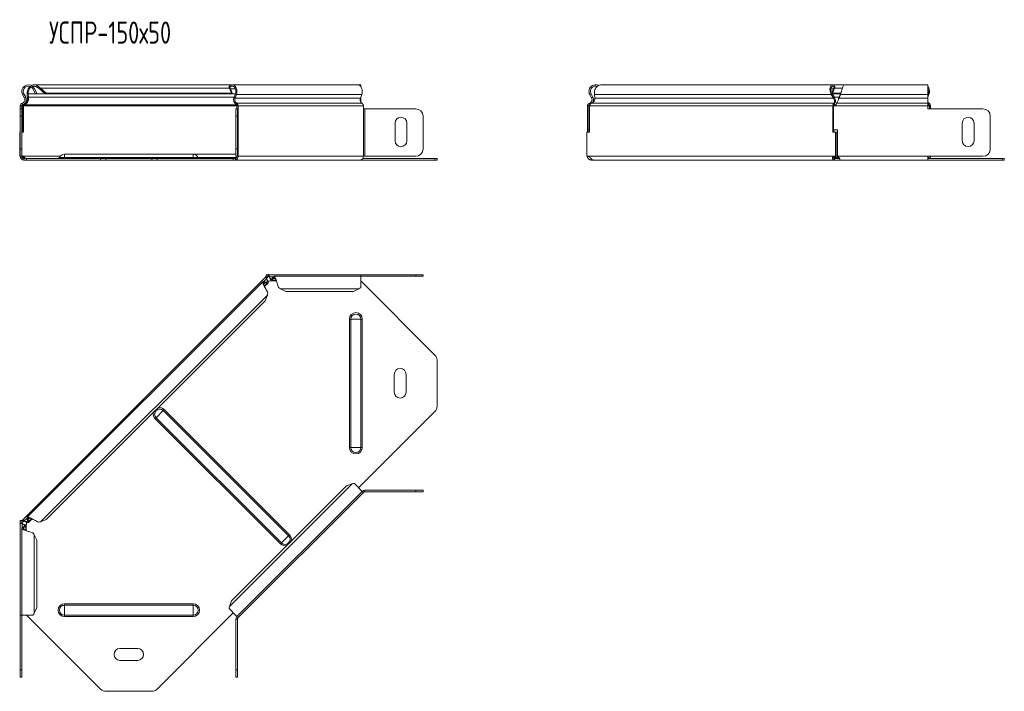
# Model space of a CAD drawing. Header units: millimetres. Extents: x -119 to 1501, y -7903 to 292.
# Tile 6 of 11: x -118 to 549, y -1580 to -1125. Entities that reach past the tile are written whole.
import ezdxf

# ---------------------------------------------------------------- set-up
doc = ezdxf.new("R2010")
doc.units = ezdxf.units.MM
doc.styles.add('SLDTEXTSTYLE0', font='TXT', dxfattribs={"width": 0.7, "bigfont": 'bigfont'})

msp = doc.modelspace()

# ---------------------------------------------------------------- linework, layer by layer
at = {"color": 7, "linetype": 'Continuous', "lineweight": 15}
for p, q in [((-109.67, -1170.56), (-108.98, -1169.84)), ((-108.98, -1171.46), (-108.1, -1170.99)), ((-108.98, -1171.46), (-107.24, -1174.73)), ((25.98, -1168.61), (-108.23, -1168.61)), ((-108.1, -1170.99), (-106.36, -1174.26)), ((-105.86, -1170.56), (-105.37, -1169.84)), ((-104.45, -1171.46), (-103.83, -1170.99)), ((-104.45, -1171.46), (-100.61, -1174.73)), ((-103.83, -1170.99), (-99.98, -1174.26)), ((24.28, -1170.56), (23.8, -1169.84)), ((24.72, -1171.46), (24.09, -1170.99)), ((25.48, -1174.26), (24.09, -1170.99)), ((26.1, -1174.73), (24.72, -1171.46)), ((110.83, -1168.61), (25.98, -1168.61)), ((112.95, -1168.61), (110.83, -1168.61)), ((112.95, -1169.76), (112.95, -1168.61)), ((432.55, -1168.61), (275.82, -1168.61)), ((433.14, -1171.46), (431.96, -1174.26)), ((433.77, -1170.99), (432.38, -1174.26)), ((440.32, -1168.61), (432.55, -1168.61)), ((433.14, -1171.46), (433.77, -1170.99)), ((433.58, -1170.56), (434.06, -1169.84)), ((497, -1168.61), (440.32, -1168.61)), ((497, -1175.23), (497, -1168.61)), ((-116.04, -1175.23), (-114.77, -1177.61)), ((-115.16, -1174.76), (-113.89, -1177.14)), ((-112.88, -1175.23), (-112.25, -1174.76)), ((-112.58, -1177.61), (-112.88, -1175.23)), ((-112.58, -1177.61), (-111.96, -1177.14)), ((-111.96, -1177.14), (-112.25, -1174.76)), ((-106.36, -1174.26), (-107.24, -1174.73)), ((-99.98, -1174.26), (-100.61, -1174.73)), ((26.1, -1174.73), (-100.61, -1174.73)), ((25.48, -1174.26), (-99.98, -1174.26)), ((26.1, -1174.73), (25.48, -1174.26)), ((28.17, -1174.73), (26.1, -1174.73)), ((28.16, -1174.76), (27.26, -1177.14)), ((28.79, -1175.23), (27.89, -1177.61)), ((112.74, -1177.61), (113.64, -1175.23)), ((112.95, -1177.14), (112.95, -1177.05)), ((112.95, -1177.14), (112.95, -1180.4)), ((268.01, -1175.23), (268.89, -1174.76)), ((269.28, -1177.61), (268.01, -1175.23)), ((270.16, -1177.14), (268.89, -1174.76)), ((269.28, -1177.61), (270.16, -1177.14)), ((271.17, -1175.23), (271.47, -1177.61)), ((431.58, -1175.23), (432.21, -1174.76)), ((433.08, -1177.61), (431.58, -1175.23)), ((432.38, -1174.26), (432.07, -1174.49)), ((432.19, -1174.73), (437.73, -1174.73)), ((433.71, -1177.14), (432.21, -1174.76)), ((432.38, -1174.26), (437.91, -1174.26)), ((433.08, -1177.61), (433.71, -1177.14)), ((436.42, -1178.74), (436.42, -1178.75)), ((437.72, -1174.76), (436.87, -1177.14)), ((437.72, -1175.23), (436.87, -1177.61)), ((436.87, -1177.61), (436.87, -1177.14)), ((437.72, -1175.23), (437.72, -1174.76)), ((497.07, -1174.76), (497, -1174.92)), ((497, -1175.23), (497, -1177.61)), ((497.69, -1175.23), (497, -1177.05)), ((497, -1181.19), (497, -1177.61)), ((-117.57, -1182.91), (-117.57, -1184.91)), ((-117.57, -1189.91), (-117.57, -1184.91)), ((-117.57, -1184.91), (-116.57, -1184.91)), ((-116.57, -1182.91), (-116.57, -1184.91)), ((-116.57, -1184.91), (-116.57, -1189.91)), ((-115.41, -1182.91), (-116.12, -1182.91)), ((-116.12, -1200.76), (-116.12, -1182.91)), ((-115.41, -1200.76), (-115.41, -1182.91)), ((-114.63, -1182.15), (-114.77, -1181.5)), ((28.43, -1184.91), (29.43, -1184.91)), ((28.43, -1189.91), (28.43, -1184.91)), ((29.16, -1182.91), (29.16, -1184.91)), ((29.43, -1184.91), (29.43, -1189.91)), ((29.87, -1184.91), (29.43, -1184.91)), ((29.87, -1182.91), (29.87, -1184.91)), ((114.72, -1184.91), (114.72, -1182.91)), ((115.78, -1184.91), (114.72, -1184.91)), ((115.78, -1184.91), (150.16, -1184.91)), ((266.48, -1182.91), (266.48, -1199.26)), ((266.48, -1182.91), (267.48, -1182.91)), ((267.48, -1182.91), (267.48, -1199.26)), ((268.06, -1182.15), (267.78, -1181.19)), ((267.93, -1182.91), (267.93, -1200.76)), ((268.06, -1182.15), (268.24, -1182.07)), ((432.67, -1200.76), (432.67, -1182.91)), ((433.37, -1182.91), (432.67, -1182.91)), ((432.96, -1199.26), (432.96, -1182.91)), ((432.96, -1182.91), (434.66, -1182.91)), ((433.41, -1182.15), (433.21, -1181.19)), ((497, -1182.91), (497, -1181.19)), ((497, -1182.91), (497, -1184.91)), ((534.21, -1184.91), (497, -1184.91)), ((498.06, -1182.91), (498.06, -1184.91)), ((498.77, -1182.91), (498.77, -1184.91)), ((-117.57, -1212.11), (-117.57, -1189.91)), ((-116.57, -1212.11), (-116.57, -1189.91)), ((28.43, -1189.91), (28.43, -1212.11)), ((29.43, -1189.91), (29.43, -1212.11)), ((155.16, -1189.91), (155.16, -1212.11)), ((155.16, -1189.91), (155.16, -1212.11)), ((539.21, -1212.11), (539.21, -1189.91)), ((136.16, -1206.61), (136.16, -1194.61)), ((144.16, -1194.61), (144.16, -1206.61)), ((266.48, -1199.26), (267.48, -1199.26)), ((266.48, -1200.76), (266.48, -1199.26)), ((267.48, -1200.76), (267.48, -1199.26)), ((432.96, -1199.26), (435.66, -1199.26)), ((433.37, -1200.76), (433.37, -1199.26)), ((435.66, -1199.26), (435.66, -1217.11)), ((520.21, -1206.61), (520.21, -1194.61)), ((528.21, -1194.61), (528.21, -1206.61)), ((-117.96, -1200.76), (-117.96, -1217.11)), ((-117.96, -1200.76), (-117.57, -1200.76)), ((-116.57, -1200.76), (-115.41, -1200.76)), ((266.09, -1217.11), (266.09, -1200.76)), ((267.93, -1200.76), (266.09, -1200.76)), ((434.5, -1200.76), (432.67, -1200.76)), ((434.5, -1200.76), (434.5, -1217.11)), ((434.5, -1200.76), (435.21, -1200.76)), ((435.21, -1200.76), (435.21, -1217.11)), ((-117.57, -1217.11), (-117.57, -1212.11)), ((-116.57, -1212.11), (-116.57, -1217.11)), ((28.43, -1217.11), (28.43, -1212.11)), ((29.43, -1212.11), (29.43, -1217.11)), ((-117.96, -1217.11), (-117.57, -1217.11)), ((-116.57, -1217.11), (-117.57, -1217.11)), ((-116.35, -1217.11), (-116.47, -1217.11)), ((-113.41, -1218.61), (-115.07, -1218.61)), ((-113.41, -1219.61), (-115.07, -1219.61)), ((-113.41, -1218.61), (-113.41, -1219.61)), ((-63.17, -1218.61), (-113.41, -1218.61)), ((-63.17, -1219.61), (-113.41, -1219.61)), ((-0.57, -1215.61), (-87.57, -1215.61)), ((-63.17, -1218.61), (-59.63, -1218.61)), ((-59.63, -1219.61), (-63.17, -1219.61)), ((-59.63, -1218.61), (-28.51, -1218.61)), ((-59.63, -1219.61), (-28.51, -1219.61)), ((-28.51, -1218.61), (-24.97, -1218.61)), ((-24.97, -1219.61), (-28.51, -1219.61)), ((26.69, -1218.61), (-24.97, -1218.61)), ((26.69, -1219.61), (-24.97, -1219.61)), ((28.43, -1215.61), (-0.57, -1215.61)), ((26.69, -1218.61), (26.69, -1219.61)), ((28.1, -1218.61), (26.69, -1218.61)), ((28.1, -1219.61), (26.69, -1219.61)), ((28.1, -1219.61), (112.95, -1219.61)), ((29.43, -1217.11), (28.43, -1217.11)), ((29.43, -1217.11), (29.87, -1217.11)), ((163.2, -1219.61), (112.95, -1219.61)), ((163.2, -1218.61), (114.37, -1218.61)), ((114.72, -1217.11), (115.78, -1217.11)), ((150.16, -1217.11), (115.78, -1217.11)), ((163.2, -1218.61), (164.66, -1218.61)), ((164.66, -1219.61), (163.2, -1219.61)), ((164.66, -1218.61), (164.66, -1219.61)), ((266.87, -1217.11), (266.09, -1217.11)), ((266.87, -1217.11), (266.99, -1217.11)), ((268.98, -1219.61), (268.98, -1218.61)), ((270.41, -1219.61), (268.98, -1219.61)), ((270.41, -1219.61), (433.72, -1219.61)), ((433.6, -1217.11), (433.73, -1217.11)), ((433.72, -1218.61), (433.72, -1219.61)), ((437.37, -1218.61), (433.72, -1218.61)), ((437.37, -1219.61), (433.72, -1219.61)), ((434.5, -1217.11), (433.73, -1217.11)), ((434.5, -1217.11), (435.21, -1217.11)), ((435.66, -1215.61), (435.21, -1215.61)), ((437.37, -1219.61), (497, -1219.61)), ((497, -1217.11), (534.21, -1217.11)), ((497, -1219.61), (497, -1217.11)), ((497.15, -1217.97), (497, -1217.64)), ((547.25, -1218.61), (497, -1218.61)), ((547.25, -1219.61), (497, -1219.61)), ((547.25, -1218.61), (548.71, -1218.61)), ((548.71, -1219.61), (547.25, -1219.61)), ((548.71, -1218.61), (548.71, -1219.61)), ((48.61, -1298.87), (-116.12, -1463.61)), ((48.61, -1298.87), (49.06, -1298.42)), ((48.61, -1298.87), (49.32, -1299.58)), ((48.91, -1297.42), (48.91, -1298.42)), ((50.61, -1297.42), (48.91, -1297.42)), ((50.61, -1298.42), (48.91, -1298.42)), ((49.32, -1299.58), (50.48, -1298.42)), ((50.06, -1297.42), (50.45, -1297.03)), ((50.45, -1297.03), (50.84, -1297.42)), ((50.61, -1297.42), (50.61, -1298.42)), ((112.95, -1297.42), (50.61, -1297.42)), ((51.14, -1299), (51.14, -1298.72)), ((52.82, -1300.22), (53.67, -1298.95)), ((52.82, -1301.1), (53.67, -1299.83)), ((53.67, -1298.95), (53.67, -1299.83)), ((112.95, -1298.42), (54.29, -1298.42)), ((112.95, -1298.42), (112.95, -1297.42)), ((112.95, -1297.42), (150.16, -1297.42)), ((112.95, -1306.01), (112.95, -1298.42)), ((112.95, -1298.42), (150.16, -1298.42)), ((150.16, -1297.42), (155.16, -1297.42)), ((155.16, -1298.42), (150.16, -1298.42)), ((155.16, -1297.42), (155.16, -1298.42)), ((46.72, -1302.18), (-112.81, -1461.72)), ((47.53, -1302.12), (48.16, -1302.74)), ((47.53, -1302.12), (49.03, -1302.41)), ((47.88, -1305.39), (50.28, -1303)), ((48.16, -1302.74), (49.66, -1303.04)), ((49.03, -1302.41), (49.66, -1303.04)), ((49.16, -1300.16), (49.36, -1300.36)), ((52.36, -1301.52), (55.74, -1301.52)), ((52.82, -1300.22), (52.82, -1301.1)), ((112.95, -1301.58), (163.2, -1351.82)), ((48.33, -1315.01), (49.72, -1311.16)), ((48.53, -1306.81), (48.52, -1306.8)), ((58.52, -1306.89), (62.22, -1308.63)), ((107.95, -1308.63), (62.22, -1308.63)), ((107.95, -1308.63), (111.65, -1306.89)), ((48.33, -1315.01), (-99.98, -1463.33)), ((164.66, -1386.48), (164.66, -1355.36)), ((135.66, -1376.92), (135.66, -1364.92)), ((143.66, -1364.92), (143.66, -1376.92)), ((163.2, -1390.02), (111.54, -1441.68)), ((107.11, -1439.08), (103.26, -1440.47)), ((114.01, -1444.15), (108.65, -1438.79)), ((103.26, -1440.47), (25.48, -1518.25)), ((29.16, -1529.01), (114.01, -1444.15)), ((114.72, -1444.86), (29.87, -1529.71)), ((114.72, -1444.86), (114.01, -1444.15)), ((115.78, -1443.42), (150.16, -1443.42)), ((115.78, -1444.42), (150.16, -1444.42)), ((150.16, -1443.42), (155.16, -1443.42)), ((155.16, -1444.42), (150.16, -1444.42)), ((155.16, -1443.42), (155.16, -1444.42)), ((-117.96, -1465.45), (-117.57, -1465.06)), ((-117.96, -1465.45), (-117.57, -1465.84)), ((-117.57, -1463.91), (-117.57, -1465.61)), ((-117.57, -1463.91), (-116.57, -1463.91)), ((-117.57, -1465.61), (-116.57, -1465.61)), ((-117.57, -1465.61), (-117.57, -1527.95)), ((-116.57, -1464.06), (-116.12, -1463.61)), ((-116.57, -1463.91), (-116.57, -1465.61)), ((-116.57, -1465.47), (-115.41, -1464.31)), ((-116.28, -1466.13), (-115.99, -1466.13)), ((-115.41, -1464.31), (-116.12, -1463.61)), ((-114.63, -1464.35), (-114.83, -1464.15)), ((-112.88, -1462.53), (-112.25, -1463.15)), ((-112.58, -1464.03), (-112.88, -1462.53)), ((-112.58, -1464.03), (-111.96, -1464.65)), ((-111.96, -1464.65), (-112.25, -1463.15)), ((-111.99, -1465.27), (-109.6, -1462.88)), ((-108.19, -1463.52), (-108.18, -1463.52)), ((-103.83, -1464.71), (-99.98, -1463.33)), ((-116.57, -1469.28), (-116.57, -1527.95)), ((-116.04, -1468.67), (-114.77, -1467.81)), ((-116.04, -1468.67), (-115.16, -1468.67)), ((-115.16, -1468.67), (-113.89, -1467.81)), ((-114.77, -1467.81), (-113.89, -1467.81)), ((-113.48, -1470.73), (-113.48, -1467.35)), ((-106.36, -1477.22), (-108.1, -1473.52)), ((-106.36, -1477.22), (-106.36, -1522.95)), ((25.48, -1518.25), (24.09, -1522.1)), ((-108.1, -1526.65), (-106.36, -1522.95)), ((26.69, -1526.53), (-24.97, -1578.19)), ((23.8, -1523.64), (29.16, -1529.01)), ((-117.57, -1527.95), (-116.57, -1527.95)), ((-117.57, -1565.16), (-117.57, -1527.95)), ((-116.57, -1527.95), (-108.98, -1527.95)), ((-116.57, -1565.16), (-116.57, -1527.95)), ((-63.17, -1578.19), (-113.41, -1527.95)), ((27.26, -1527.11), (26.97, -1526.82)), ((28.43, -1530.78), (28.43, -1565.15)), ((28.95, -1528.8), (29.87, -1529.71)), ((29.43, -1530.78), (29.43, -1565.15)), ((-50.07, -1550.66), (-38.07, -1550.66)), ((-38.07, -1558.66), (-50.07, -1558.66)), ((-117.57, -1570.16), (-117.57, -1565.16)), ((-116.57, -1565.16), (-116.57, -1570.16)), ((28.43, -1570.15), (28.43, -1565.15)), ((29.43, -1565.15), (29.43, -1570.15)), ((-116.57, -1570.16), (-117.57, -1570.16)), ((29.43, -1570.15), (28.43, -1570.15)), ((-59.63, -1579.66), (-28.51, -1579.66))]:
    msp.add_line(p, q, dxfattribs=at)
at = {"color": 7, "linetype": 'Continuous', "lineweight": 0}
for p, q in [((24.09, -1170.99), (-103.83, -1170.99)), ((28.16, -1171.46), (24.72, -1171.46)), ((431.36, -1171.46), (433.14, -1171.46)), ((433.77, -1170.99), (438.96, -1170.99)), ((-116.04, -1175.23), (-115.16, -1174.76)), ((-114.77, -1177.61), (-113.89, -1177.14)), ((28.16, -1174.76), (-112.25, -1174.76)), ((27.26, -1177.14), (-111.96, -1177.14)), ((27.89, -1177.61), (27.26, -1177.14)), ((112.74, -1177.61), (27.89, -1177.61)), ((28.79, -1175.23), (28.16, -1174.76)), ((113.64, -1175.23), (28.79, -1175.23)), ((112.95, -1177.14), (112.92, -1177.14)), ((271.17, -1175.23), (431.58, -1175.23)), ((271.47, -1177.61), (433.08, -1177.61)), ((432.21, -1174.76), (437.72, -1174.76)), ((433.71, -1177.14), (436.87, -1177.14)), ((436.87, -1177.61), (497, -1177.61)), ((437.72, -1175.23), (497, -1175.23)), ((497, -1174.76), (497.07, -1174.76)), ((497.69, -1175.23), (497.07, -1174.76)), ((-117.57, -1182.91), (-116.57, -1182.91)), ((-116.28, -1181.19), (-115.99, -1182.15)), ((29.16, -1182.91), (-115.41, -1182.91)), ((28.75, -1182.15), (-114.63, -1182.15)), ((28.95, -1181.19), (28.75, -1182.15)), ((113.81, -1181.19), (28.95, -1181.19)), ((29.87, -1182.91), (29.16, -1182.91)), ((114.72, -1182.91), (29.87, -1182.91)), ((29.87, -1217.11), (29.87, -1184.91)), ((114.72, -1217.11), (114.72, -1184.91)), ((115.78, -1217.11), (115.78, -1184.91)), ((267.93, -1182.91), (432.67, -1182.91)), ((269.22, -1181.19), (433.21, -1181.19)), ((433.41, -1182.15), (434.85, -1182.15)), ((434.66, -1182.91), (497, -1182.91)), ((435.19, -1181.19), (497, -1181.19)), ((497, -1182.15), (497.66, -1182.15)), ((497, -1182.91), (498.06, -1182.91)), ((497.86, -1181.19), (497.66, -1182.15)), ((498.77, -1182.91), (498.06, -1182.91)), ((-116.57, -1189.91), (-117.57, -1189.91)), ((29.43, -1189.91), (28.43, -1189.91)), ((-117.57, -1212.11), (-116.57, -1212.11)), ((28.43, -1212.11), (29.43, -1212.11)), ((-90.53, -1217.11), (-116.35, -1217.11)), ((-115.07, -1219.61), (-115.07, -1218.61)), ((-87.57, -1217.97), (-91, -1217.97)), ((-87.57, -1217.97), (-87.57, -1215.61)), ((-87.57, -1218.61), (-87.57, -1217.97)), ((-87.57, -1217.97), (-0.57, -1217.97)), ((-63.17, -1219.61), (-63.17, -1218.61)), ((-59.63, -1218.61), (-59.63, -1219.61)), ((-28.51, -1219.61), (-28.51, -1218.61)), ((-24.97, -1218.61), (-24.97, -1219.61)), ((-0.57, -1217.97), (-0.57, -1215.61)), ((-0.57, -1218.61), (-0.57, -1217.97)), ((-0.57, -1217.97), (2.86, -1217.97)), ((2.86, -1217.97), (28.97, -1217.97)), ((28.1, -1219.61), (28.1, -1218.61)), ((114.72, -1217.11), (29.87, -1217.11)), ((163.2, -1219.61), (163.2, -1218.61)), ((266.99, -1217.11), (433.6, -1217.11)), ((433.05, -1217.97), (436.8, -1217.97)), ((435.66, -1217.11), (497, -1217.11)), ((497.15, -1217.97), (497, -1217.97)), ((547.25, -1219.61), (547.25, -1218.61)), ((53.89, -1298.72), (51.14, -1298.72)), ((54.88, -1299.83), (53.67, -1299.83)), ((150.16, -1298.42), (150.16, -1297.42)), ((49.16, -1300.16), (47.22, -1302.1)), ((48.16, -1302.74), (47.31, -1303.59)), ((49.66, -1303.04), (47.71, -1304.98)), ((55.57, -1301.1), (52.82, -1301.1)), ((49.72, -1311.16), (-103.83, -1464.71)), ((111.65, -1306.89), (58.52, -1306.89)), ((106.23, -1327.42), (105.3, -1327.42)), ((105.3, -1327.42), (105.3, -1414.42)), ((113.1, -1327.42), (106.23, -1327.42)), ((106.23, -1327.42), (106.23, -1414.42)), ((113.1, -1327.42), (113.1, -1414.42)), ((114.03, -1327.42), (113.1, -1327.42)), ((114.03, -1327.42), (114.03, -1414.42)), ((-25.58, -1394.27), (-20.72, -1389.42)), ((-20.72, -1389.42), (-20.06, -1388.76)), ((-20.72, -1389.42), (64.12, -1474.26)), ((-20.06, -1388.76), (64.78, -1473.6)), ((-26.24, -1394.93), (-25.58, -1394.27)), ((-26.24, -1394.93), (58.6, -1479.77)), ((-25.58, -1394.27), (59.26, -1479.11)), ((106.23, -1414.42), (105.3, -1414.42)), ((113.1, -1414.42), (106.23, -1414.42)), ((114.03, -1414.42), (113.1, -1414.42)), ((107.11, -1439.08), (24.09, -1522.1)), ((115.78, -1444.42), (115.78, -1443.42)), ((150.16, -1444.42), (150.16, -1443.42)), ((-116.28, -1466.13), (-116.28, -1468.88)), ((-112.89, -1462.21), (-114.83, -1464.15)), ((-111.4, -1462.3), (-112.25, -1463.15)), ((-110.01, -1462.7), (-111.96, -1464.65)), ((-115.16, -1468.67), (-115.16, -1469.87)), ((-113.89, -1467.81), (-113.89, -1470.57)), ((-108.1, -1473.52), (-108.1, -1526.65)), ((58.6, -1479.77), (59.26, -1479.11)), ((59.26, -1479.11), (64.12, -1474.26)), ((64.12, -1474.26), (64.78, -1473.6)), ((-87.57, -1521.22), (-87.57, -1520.29)), ((-87.57, -1520.29), (-0.57, -1520.29)), ((-87.57, -1528.09), (-87.57, -1521.22)), ((-87.57, -1521.22), (-0.57, -1521.22)), ((-0.57, -1521.22), (-0.57, -1520.29)), ((-0.57, -1528.09), (-0.57, -1521.22)), ((-87.57, -1528.09), (-0.57, -1528.09)), ((-87.57, -1529.02), (-87.57, -1528.09)), ((-87.57, -1529.02), (-0.57, -1529.02)), ((-0.57, -1529.02), (-0.57, -1528.09)), ((29.43, -1530.78), (28.43, -1530.78)), ((-117.57, -1565.16), (-116.57, -1565.16)), ((28.43, -1565.15), (29.43, -1565.15))]:
    msp.add_line(p, q, dxfattribs=at)
at = {"color": 7, "linetype": 'Continuous', "lineweight": 15, "flags": 128}
for points in [[(23.8, -1169.84), (24.45, -1169.16), (25.21, -1168.74), (26.02, -1168.61), (26.82, -1168.77), (27.57, -1169.21), (28.22, -1169.91), (28.72, -1170.82), (29.04, -1171.87), (29.16, -1173.01), (29.08, -1174.15), (28.79, -1175.23)], [(24.28, -1170.56), (24.85, -1170), (25.51, -1169.67), (26.2, -1169.62), (26.88, -1169.85), (27.48, -1170.33), (27.97, -1171.03), (28.3, -1171.89), (28.45, -1172.85), (28.4, -1173.83), (28.16, -1174.76)], [(113.64, -1175.23), (113.93, -1174.15), (114.01, -1173.01), (113.89, -1171.87), (113.57, -1170.82), (113.07, -1169.91), (112.43, -1169.21), (111.68, -1168.77), (110.87, -1168.61), (110.83, -1168.61)], [(497, -1181.72), (497.15, -1181.85), (497.66, -1182.15)]]:
    msp.add_lwpolyline(points, dxfattribs=at)
at = {"color": 7, "linetype": 'Continuous', "lineweight": 15}
for centre, radius, start, end in [((-112.07, -1173.11), 4.5, 46.69362, 208.07249), ((-112.07, -1173.11), 3.5, 46.69362, 208.07249), ((492.36, -1173.12), 5.73, 338.38686, 35.91144), ((492.61, -1173.11), 4.75, 339.75028, 22.32193), ((-116.98, -1178.79), 2.5, 286.28633, 28.07249), ((-116.98, -1178.79), 3.5, 286.28633, 28.07249), ((30.91, -1178.78), 4, 155.80956, 237.33007), ((30.5, -1178.78), 2.86, 155.80956, 237.33007), ((115.35, -1178.78), 2.86, 155.80956, 237.33007), ((-115.77, -1182.91), 1.8, 106.28633, 180), ((-115.77, -1182.91), 0.8, 106.28633, 180), ((28.35, -1182.85), 0.811, 355.50711, 60.34706), ((28.05, -1182.77), 1.82, 355.50711, 60.34706), ((112.9, -1182.77), 1.82, 355.50711, 60.34706), ((150.16, -1189.91), 5, 0, 90), ((498.64, -1179.48), 1.88, 209.50183, 245.41474), ((497.26, -1182.85), 0.811, 355.50711, 60.34706), ((496.95, -1182.77), 1.82, 355.50711, 60.34706), ((534.21, -1189.91), 5, 0, 90), ((140.16, -1194.61), 4, 0, 180), ((524.21, -1194.61), 4, 0, 180), ((140.16, -1206.61), 4, 180, 0), ((524.21, -1206.61), 4, 180, 0), ((150.16, -1212.11), 5, 270, 0), ((150.16, -1212.11), 5, 270, 0), ((534.21, -1212.11), 5, 270, 0), ((-115.07, -1217.11), 2.5, 180, 270), ((-115.07, -1217.11), 1.5, 180, 270), ((-91.94, -1217.61), 1, 270, 338.97733), ((-87.57, -1219.29), 3.68, 90, 158.97733), ((-0.57, -1219.29), 3.68, 21.02267, 90), ((3.8, -1217.61), 1, 201.02267, 270), ((27.66, -1217.42), 2.23, 281.42175, 8.04947), ((27.84, -1217.3), 1.34, 281.42175, 8.04947), ((112.51, -1217.42), 2.23, 281.42175, 8.04947), ((498.08, -1217.61), 1, 201.02267, 270), ((496.43, -1217.2), 1.64, 311.24132, 3.02876), ((495.58, -1217.15), 3.19, 332.75408, 0.72057), ((50.93, -1299.18), 2.5, 245.97958, 298.0633), ((159.66, -1355.36), 5, 0, 45), ((139.66, -1364.92), 4, 0, 180), ((139.66, -1376.92), 4, 180, 0), ((159.66, -1386.48), 5, 315, 0), ((115.78, -1445.92), 2.5, 90, 135), ((115.78, -1445.92), 1.5, 90, 135), ((-115.81, -1465.92), 2.5, 331.64892, 23.30903), ((30.93, -1530.78), 2.5, 135, 180), ((30.93, -1530.78), 1.5, 135, 180), ((-50.07, -1554.66), 4, 90, 270), ((-38.07, -1554.66), 4, 270, 90), ((-59.63, -1574.66), 5, 225, 270), ((-28.51, -1574.66), 5, 270, 315)]:
    msp.add_arc(centre, radius, start, end, dxfattribs=at)
at = {"color": 7, "linetype": 'Continuous', "lineweight": 0}
for centre, radius, start, end in [((109.66, -1327.42), 4.37, 0, 180), ((109.66, -1327.42), 3.43, 0, 180), ((-23.15, -1391.84), 4.37, 164.8949, 225), ((-23.15, -1391.84), 3.43, 45, 225), ((-23.15, -1391.84), 4.37, 45, 105.1051), ((109.66, -1414.42), 4.37, 180, 0), ((109.66, -1414.42), 3.43, 180, 0), ((61.69, -1476.68), 4.37, 225, 285.1051), ((61.69, -1476.68), 3.43, 225, 45), ((61.69, -1476.68), 4.37, 344.8949, 45), ((-87.57, -1524.66), 4.37, 90, 270), ((-87.57, -1524.66), 3.43, 90, 270), ((-0.57, -1524.66), 4.37, 270, 90), ((-0.57, -1524.66), 3.43, 270, 90)]:
    msp.add_arc(centre, radius, start, end, dxfattribs=at)
at = {"color": 7, "linetype": 'Continuous', "lineweight": 15}
for points, knots in [([(-112.88, -1175.23), (-112.91, -1174.74), (-112.99, -1173.75), (-112.61, -1172.14), (-111.94, -1170.73), (-111.28, -1170.08), (-110.99, -1169.8)], [0, 0, 0, 0, 0.265177, 0.530354, 0.795532, 1, 1, 1, 1]), ([(-112.25, -1174.76), (-112.26, -1174.38), (-112.27, -1173.61), (-111.91, -1172.34), (-111.25, -1171.22), (-110.63, -1170.48), (-110.22, -1170.28), (-110.17, -1170.25)], [0, 0, 0, 0, 0.24175, 0.483499, 0.725249, 0.966999, 1, 1, 1, 1]), ([(-110.08, -1169.16), (-109.87, -1169.03), (-109.23, -1168.64), (-108.01, -1168.54), (-106.58, -1168.86), (-105.78, -1169.51), (-105.37, -1169.84)], [0, 0, 0, 0, 0.139513, 0.426342, 0.713171, 1, 1, 1, 1]), ([(-108.98, -1169.73), (-108.67, -1169.67), (-107.98, -1169.54), (-106.87, -1169.82), (-106.2, -1170.31), (-105.86, -1170.56)], [0, 0, 0, 0, 0.281123, 0.640561, 1, 1, 1, 1]), ([(268.01, -1175.23), (267.81, -1174.74), (267.41, -1173.75), (267.5, -1172.13), (268.1, -1170.65), (269.19, -1169.46), (270.62, -1168.71), (272.2, -1168.55), (273.4, -1168.72), (273.92, -1169.08), (274.01, -1169.14)], [0, 0, 0, 0, 0.1389086, 0.2778173, 0.4167259, 0.5556345, 0.6945431, 0.8334518, 0.9723604, 1, 1, 1, 1]), ([(268.89, -1174.76), (268.74, -1174.37), (268.42, -1173.61), (268.49, -1172.35), (268.96, -1171.19), (269.81, -1170.27), (270.92, -1169.71), (272.07, -1169.53), (272.75, -1169.73), (273.04, -1169.82)], [0, 0, 0, 0, 0.1483869, 0.2967739, 0.4451608, 0.5935478, 0.7419347, 0.8903217, 1, 1, 1, 1]), ([(275.82, -1168.64), (275.41, -1168.67), (274.52, -1168.73), (273.27, -1169.47), (272.18, -1170.64), (271.44, -1172.13), (271.06, -1173.75), (271.14, -1174.74), (271.17, -1175.23)], [0, 0, 0, 0, 0.145898, 0.316718, 0.487539, 0.658359, 0.82918, 1, 1, 1, 1]), ([(431.58, -1175.23), (431.3, -1174.76), (431.08, -1174.25), (430.77, -1173.21), (430.68, -1172.67), (430.63, -1171.64), (430.67, -1171.14), (430.86, -1170.25), (431.01, -1169.86), (431.4, -1169.21), (431.63, -1168.97), (432.13, -1168.66), (432.4, -1168.59), (432.94, -1168.64), (433.2, -1168.76), (433.68, -1169.18), (433.89, -1169.47), (434.06, -1169.84)], [0, 0, 0, 0, 0.125, 0.125, 0.25, 0.25, 0.375, 0.375, 0.5, 0.5, 0.625, 0.625, 0.75, 0.75, 0.875, 0.875, 1, 1, 1, 1]), ([(432.21, -1174.76), (431.97, -1174.39), (431.77, -1174), (431.48, -1173.18), (431.39, -1172.77), (431.3, -1171.96), (431.31, -1171.58), (431.41, -1170.89), (431.51, -1170.58), (431.76, -1170.08), (431.92, -1169.89), (432.26, -1169.65), (432.45, -1169.59), (432.82, -1169.64), (433, -1169.73), (433.33, -1170.05), (433.47, -1170.28), (433.58, -1170.56)], [0, 0, 0, 0, 0.125, 0.125, 0.25, 0.25, 0.375, 0.375, 0.5, 0.5, 0.625, 0.625, 0.75, 0.75, 0.875, 0.875, 1, 1, 1, 1]), ([(440.32, -1168.64), (440.2, -1168.67), (439.92, -1168.73), (439.5, -1169.47), (439.06, -1170.64), (438.61, -1172.13), (438.17, -1173.75), (437.87, -1174.74), (437.72, -1175.23)], [0, 0, 0, 0, 0.145898, 0.316718, 0.487539, 0.658359, 0.82918, 1, 1, 1, 1]), ([(438.32, -1173.17), (438.27, -1173.31), (438.07, -1173.86), (437.87, -1174.38), (437.72, -1174.76)], [0, 0, 0, 0, 0.254687, 1, 1, 1, 1]), ([(-114.63, -1182.15), (-114.18, -1182), (-113.76, -1181.74), (-113.01, -1181.05), (-112.69, -1180.62), (-112.21, -1179.67), (-112.05, -1179.14), (-111.88, -1178.11), (-111.88, -1177.6), (-111.96, -1177.14)], [0, 0, 0, 0, 0.25, 0.25, 0.5, 0.5, 0.75, 0.75, 1, 1, 1, 1]), ([(-114.34, -1180.98), (-114.33, -1180.98), (-114.16, -1180.9), (-113.85, -1180.66), (-113.43, -1180.25), (-113.09, -1179.76), (-112.83, -1179.23), (-112.66, -1178.67), (-112.57, -1178.12), (-112.58, -1177.78), (-112.58, -1177.61)], [0, 0, 0, 0, 0.004647, 0.146841, 0.289034, 0.431227, 0.57342, 0.715614, 0.857807, 1, 1, 1, 1]), ([(267.78, -1181.19), (268.13, -1181.08), (268.46, -1180.9), (269.01, -1180.41), (269.23, -1180.1), (269.52, -1179.42), (269.59, -1179.04), (269.55, -1178.3), (269.45, -1177.94), (269.28, -1177.61)], [0, 0, 0, 0, 0.25, 0.25, 0.5, 0.5, 0.75, 0.75, 1, 1, 1, 1]), ([(271.47, -1177.61), (271.49, -1177.94), (271.47, -1178.3), (271.29, -1179.04), (271.15, -1179.42), (270.75, -1180.1), (270.49, -1180.41), (269.9, -1180.9), (269.57, -1181.08), (269.22, -1181.19)], [0, 0, 0, 0, 0.25, 0.25, 0.5, 0.5, 0.75, 0.75, 1, 1, 1, 1]), ([(269.88, -1180.87), (269.89, -1180.85), (270.08, -1180.65), (270.32, -1180.15), (270.55, -1179.41), (270.6, -1178.63), (270.48, -1177.85), (270.27, -1177.38), (270.16, -1177.14)], [0, 0, 0, 0, 0.016637, 0.213309, 0.409982, 0.606655, 0.803327, 1, 1, 1, 1]), ([(433.21, -1181.19), (433.36, -1181.08), (433.5, -1180.9), (433.69, -1180.41), (433.75, -1180.1), (433.75, -1179.42), (433.7, -1179.04), (433.48, -1178.3), (433.31, -1177.94), (433.08, -1177.61)], [0, 0, 0, 0, 0.25, 0.25, 0.5, 0.5, 0.75, 0.75, 1, 1, 1, 1]), ([(433.41, -1182.15), (433.66, -1182), (433.89, -1181.74), (434.24, -1181.05), (434.36, -1180.62), (434.44, -1179.67), (434.41, -1179.14), (434.18, -1178.11), (433.98, -1177.6), (433.71, -1177.14)], [0, 0, 0, 0, 0.25, 0.25, 0.5, 0.5, 0.75, 0.75, 1, 1, 1, 1]), ([(436.87, -1177.61), (436.73, -1177.94), (436.59, -1178.3), (436.31, -1179.04), (436.17, -1179.42), (435.89, -1180.1), (435.75, -1180.41), (435.47, -1180.9), (435.33, -1181.08), (435.19, -1181.19)], [0, 0, 0, 0, 0.25, 0.25, 0.5, 0.5, 0.75, 0.75, 1, 1, 1, 1]), ([(436.87, -1177.14), (436.8, -1177.38), (436.66, -1177.85), (436.51, -1178.41), (436.43, -1178.7), (436.42, -1178.74)], [0, 0, 0, 0, 0.464962, 0.929923, 1, 1, 1, 1]), ([(-116.12, -1182.91), (-116.08, -1182.72), (-116.02, -1182.41), (-115.86, -1182.14), (-115.79, -1182.04)], [0, 0, 0, 0, 0.6265667, 1, 1, 1, 1]), ([(-115.41, -1182.91), (-115.35, -1182.74), (-115.25, -1182.57), (-114.98, -1182.3), (-114.81, -1182.19), (-114.63, -1182.15)], [0, 0, 0, 0, 0.5, 0.5, 1, 1, 1, 1]), ([(266.48, -1182.91), (266.48, -1182.53), (266.61, -1182.14), (267.07, -1181.53), (267.4, -1181.29), (267.78, -1181.19)], [0, 0, 0, 0, 0.5, 0.5, 1, 1, 1, 1]), ([(267.48, -1182.91), (267.48, -1182.74), (267.54, -1182.57), (267.74, -1182.3), (267.89, -1182.19), (268.06, -1182.15)], [0, 0, 0, 0, 0.5, 0.5, 1, 1, 1, 1]), ([(269.22, -1181.19), (268.89, -1181.29), (268.6, -1181.53), (268.14, -1182.14), (267.99, -1182.53), (267.93, -1182.91)], [0, 0, 0, 0, 0.5, 0.5, 1, 1, 1, 1]), ([(432.67, -1182.91), (432.6, -1182.53), (432.63, -1182.14), (432.83, -1181.53), (433.01, -1181.29), (433.21, -1181.19)], [0, 0, 0, 0, 0.5, 0.5, 1, 1, 1, 1]), ([(433.37, -1182.91), (433.31, -1182.74), (433.29, -1182.57), (433.31, -1182.3), (433.35, -1182.19), (433.41, -1182.15)], [0, 0, 0, 0, 0.5, 0.5, 1, 1, 1, 1]), ([(435.19, -1181.19), (435.1, -1181.29), (435.02, -1181.53), (434.84, -1182.14), (434.75, -1182.53), (434.66, -1182.91)], [0, 0, 0, 0, 0.5, 0.5, 1, 1, 1, 1]), ([(-115.25, -1218.57), (-115.29, -1218.53), (-115.48, -1218.33), (-115.79, -1217.95), (-116.17, -1217.54), (-116.42, -1217.38), (-116.53, -1217.31)], [0, 0, 0, 0, 0.087516, 0.429718, 0.747302, 1, 1, 1, 1]), ([(-113.65, -1218.61), (-113.73, -1218.61), (-113.83, -1218.59), (-114.02, -1218.5), (-114.11, -1218.45), (-114.3, -1218.31), (-114.39, -1218.24), (-114.53, -1218.12), (-114.58, -1218.08), (-114.65, -1218.01), (-114.67, -1217.99), (-114.71, -1217.96), (-114.72, -1217.95), (-114.74, -1217.94), (-114.75, -1217.93), (-114.76, -1217.93), (-114.76, -1217.92), (-114.76, -1217.92), (-114.76, -1217.92), (-114.77, -1217.92), (-114.77, -1217.91), (-114.9, -1217.81), (-115.02, -1217.7), (-115.26, -1217.52), (-115.38, -1217.44), (-115.63, -1217.3), (-115.77, -1217.24), (-116.05, -1217.16), (-116.19, -1217.13), (-116.35, -1217.11)], [0, 0, 0, 0, 0.125, 0.125, 0.25, 0.25, 0.375, 0.375, 0.4375, 0.4375, 0.46875, 0.46875, 0.484375, 0.484375, 0.492188, 0.492188, 0.496094, 0.496094, 0.498047, 0.498047, 0.5, 0.5, 0.625, 0.625, 0.75, 0.75, 0.875, 0.875, 1, 1, 1, 1]), ([(268.98, -1219.61), (268.93, -1219.61), (268.83, -1219.61), (268.67, -1219.59), (268.52, -1219.57), (268.38, -1219.54), (268.24, -1219.5), (268.1, -1219.45), (267.97, -1219.4), (267.85, -1219.34), (267.73, -1219.28), (267.62, -1219.21), (267.51, -1219.14), (267.41, -1219.06), (267.32, -1218.98), (267.23, -1218.9), (267.15, -1218.81), (267.07, -1218.73), (267, -1218.64), (266.94, -1218.55), (266.88, -1218.46), (266.78, -1218.31), (266.68, -1218.1), (266.58, -1217.83), (266.52, -1217.57), (266.48, -1217.33), (266.48, -1217.18), (266.48, -1217.11)], [0, 0, 0, 0, 0.0339808, 0.0672793, 0.0999115, 0.1318945, 0.1632465, 0.1939868, 0.2241358, 0.2537152, 0.282748, 0.3112584, 0.339272, 0.366816, 0.3939187, 0.4206099, 0.446921, 0.4728845, 0.4985343, 0.5239057, 0.549035, 0.5739597, 0.6493483, 0.7282086, 0.8121091, 0.9023556, 1, 1, 1, 1]), ([(266.99, -1217.11), (267.05, -1217.13), (267.17, -1217.16), (267.34, -1217.23), (267.49, -1217.3), (267.63, -1217.37), (267.75, -1217.45), (267.87, -1217.54), (267.99, -1217.66), (268.12, -1217.8), (268.25, -1217.95), (268.39, -1218.11), (268.54, -1218.28), (268.69, -1218.46), (268.87, -1218.65), (269.05, -1218.84), (269.24, -1219.02), (269.43, -1219.19), (269.62, -1219.33), (269.82, -1219.45), (270.02, -1219.54), (270.22, -1219.6), (270.34, -1219.61), (270.41, -1219.61)], [0, 0, 0, 0, 0.05242, 0.100207, 0.143478, 0.182388, 0.217152, 0.24807, 0.287377, 0.327382, 0.368365, 0.410587, 0.454285, 0.499675, 0.551728, 0.603934, 0.656626, 0.710131, 0.764758, 0.820799, 0.878525, 0.938184, 1, 1, 1, 1]), ([(433.72, -1219.61), (433.68, -1219.61), (433.6, -1219.61), (433.48, -1219.59), (433.36, -1219.57), (433.25, -1219.53), (433.15, -1219.49), (433.05, -1219.44), (432.97, -1219.39), (432.88, -1219.33), (432.81, -1219.26), (432.74, -1219.19), (432.68, -1219.12), (432.63, -1219.04), (432.58, -1218.96), (432.55, -1218.88), (432.52, -1218.79), (432.49, -1218.71), (432.47, -1218.62), (432.46, -1218.53), (432.46, -1218.38), (432.48, -1218.16), (432.57, -1217.88), (432.71, -1217.64), (432.89, -1217.44), (433.1, -1217.28), (433.34, -1217.17), (433.52, -1217.13), (433.6, -1217.11)], [0, 0, 0, 0, 0.031761, 0.062811, 0.093165, 0.122839, 0.151849, 0.180215, 0.207955, 0.235091, 0.261646, 0.287644, 0.313109, 0.338069, 0.362553, 0.386592, 0.410217, 0.433463, 0.456366, 0.478963, 0.501292, 0.577722, 0.650088, 0.719682, 0.78795, 0.856429, 0.926641, 1, 1, 1, 1]), ([(433.72, -1218.61), (433.59, -1218.61), (433.48, -1218.59), (433.29, -1218.5), (433.21, -1218.45), (433.1, -1218.31), (433.06, -1218.24), (433.04, -1218.12), (433.04, -1218.08), (433.04, -1218.01), (433.04, -1217.99), (433.05, -1217.96), (433.05, -1217.95), (433.05, -1217.94), (433.05, -1217.93), (433.05, -1217.93), (433.05, -1217.92), (433.06, -1217.92), (433.06, -1217.92), (433.06, -1217.92), (433.06, -1217.91), (433.09, -1217.81), (433.14, -1217.7), (433.29, -1217.52), (433.39, -1217.44), (433.61, -1217.3), (433.73, -1217.24), (434, -1217.16), (434.15, -1217.13), (434.31, -1217.11)], [0, 0, 0, 0, 0.125, 0.125, 0.25, 0.25, 0.375, 0.375, 0.4375, 0.4375, 0.46875, 0.46875, 0.484375, 0.484375, 0.492188, 0.492188, 0.496094, 0.496094, 0.498047, 0.498047, 0.5, 0.5, 0.625, 0.625, 0.75, 0.75, 0.875, 0.875, 1, 1, 1, 1]), ([(435.66, -1217.11), (435.75, -1217.15), (435.9, -1217.24), (436.12, -1217.37), (436.31, -1217.5), (436.48, -1217.62), (436.61, -1217.74), (436.75, -1217.88), (436.88, -1218.05), (437.02, -1218.25), (437.14, -1218.46), (437.25, -1218.67), (437.33, -1218.85), (437.39, -1219.01), (437.42, -1219.14), (437.44, -1219.26), (437.45, -1219.37), (437.45, -1219.47), (437.44, -1219.55), (437.41, -1219.6), (437.38, -1219.61), (437.37, -1219.61)], [0, 0, 0, 0, 0.060173, 0.114986, 0.164538, 0.208964, 0.248449, 0.283261, 0.336881, 0.392192, 0.449631, 0.509592, 0.572418, 0.61539, 0.660985, 0.709428, 0.760908, 0.815585, 0.873589, 0.93503, 1, 1, 1, 1]), ([(49.16, -1300.16), (48.96, -1299.84), (48.78, -1299.54), (48.58, -1299.09), (48.55, -1298.93), (48.61, -1298.87)], [0, 0, 0, 0, 0.5, 0.5, 1, 1, 1, 1]), ([(49.36, -1300.36), (49.3, -1300.18), (49.26, -1300.01), (49.24, -1299.74), (49.26, -1299.64), (49.32, -1299.58)], [0, 0, 0, 0, 0.5, 0.5, 1, 1, 1, 1]), ([(50.26, -1298.64), (49.96, -1298.93), (49.58, -1299.29), (49.31, -1299.66), (49.26, -1299.74)], [0, 0, 0, 0, 0.7825507, 1, 1, 1, 1]), ([(50.61, -1297.42), (50.7, -1297.42), (50.79, -1297.55), (50.97, -1298.01), (51.05, -1298.35), (51.14, -1298.72)], [0, 0, 0, 0, 0.5, 0.5, 1, 1, 1, 1]), ([(50.61, -1298.42), (50.7, -1298.42), (50.79, -1298.48), (50.97, -1298.69), (51.05, -1298.83), (51.14, -1299)], [0, 0, 0, 0, 0.5, 0.5, 1, 1, 1, 1]), ([(51.14, -1298.72), (51.28, -1299.07), (51.42, -1299.4), (51.7, -1299.96), (51.84, -1300.18), (52.12, -1300.46), (52.26, -1300.53), (52.54, -1300.5), (52.68, -1300.4), (52.82, -1300.22)], [0, 0, 0, 0, 0.25, 0.25, 0.5, 0.5, 0.75, 0.75, 1, 1, 1, 1]), ([(51.14, -1299), (51.28, -1299.5), (51.42, -1299.96), (51.7, -1300.73), (51.84, -1301.04), (52.12, -1301.44), (52.26, -1301.54), (52.54, -1301.49), (52.68, -1301.35), (52.82, -1301.1)], [0, 0, 0, 0, 0.25, 0.25, 0.5, 0.5, 0.75, 0.75, 1, 1, 1, 1]), ([(53.67, -1298.95), (53.82, -1298.7), (53.97, -1298.54), (54.26, -1298.39), (54.41, -1298.41), (54.71, -1298.64), (54.86, -1298.84), (55.15, -1299.41), (55.3, -1299.77), (55.6, -1300.61), (55.74, -1301.09), (56.04, -1302.1), (56.19, -1302.63), (56.48, -1303.68), (56.63, -1304.2), (56.93, -1305.18), (57.08, -1305.62), (57.22, -1306.01)], [0, 0, 0, 0, 0.125, 0.125, 0.25, 0.25, 0.375, 0.375, 0.5, 0.5, 0.625, 0.625, 0.75, 0.75, 0.875, 0.875, 1, 1, 1, 1]), ([(53.67, -1299.83), (53.82, -1299.68), (54.12, -1299.37), (54.56, -1299.44), (55, -1299.91), (55.45, -1300.75), (55.88, -1301.83), (56.16, -1302.61), (56.29, -1302.97)], [0, 0, 0, 0, 0.1696952, 0.3393904, 0.5090856, 0.6787808, 0.848476, 1, 1, 1, 1]), ([(50.01, -1309.62), (49.84, -1309.24), (49.63, -1308.82), (49.15, -1307.92), (48.89, -1307.45), (48.35, -1306.49), (48.08, -1306.01), (47.58, -1305.09), (47.35, -1304.65), (46.96, -1303.85), (46.81, -1303.49), (46.62, -1302.88), (46.58, -1302.63), (46.63, -1302.26), (46.72, -1302.14), (47.03, -1302.03), (47.25, -1302.05), (47.53, -1302.12)], [0, 0, 0, 0, 0.125, 0.125, 0.25, 0.25, 0.375, 0.375, 0.5, 0.5, 0.625, 0.625, 0.75, 0.75, 0.875, 0.875, 1, 1, 1, 1]), ([(48.53, -1306.81), (48.36, -1306.46), (48.01, -1305.71), (47.55, -1304.65), (47.27, -1303.73), (47.25, -1303.09), (47.51, -1302.72), (47.94, -1302.73), (48.16, -1302.74)], [0, 0, 0, 0, 0.151908, 0.321527, 0.491145, 0.660763, 0.830382, 1, 1, 1, 1]), ([(49.03, -1302.41), (49.26, -1302.44), (49.43, -1302.41), (49.65, -1302.23), (49.7, -1302.09), (49.69, -1301.69), (49.64, -1301.43), (49.45, -1300.84), (49.31, -1300.51), (49.16, -1300.16)], [0, 0, 0, 0, 0.25, 0.25, 0.5, 0.5, 0.75, 0.75, 1, 1, 1, 1]), ([(49.66, -1303.04), (49.93, -1303.11), (50.13, -1303.11), (50.36, -1302.95), (50.39, -1302.78), (50.31, -1302.3), (50.19, -1301.98), (49.84, -1301.24), (49.61, -1300.81), (49.36, -1300.36)], [0, 0, 0, 0, 0.25, 0.25, 0.5, 0.5, 0.75, 0.75, 1, 1, 1, 1]), ([(-116.28, -1466.13), (-116.65, -1466.05), (-116.98, -1465.96), (-117.44, -1465.78), (-117.57, -1465.69), (-117.57, -1465.61)], [0, 0, 0, 0, 0.5, 0.5, 1, 1, 1, 1]), ([(-115.99, -1466.13), (-116.16, -1466.05), (-116.31, -1465.96), (-116.51, -1465.78), (-116.57, -1465.69), (-116.57, -1465.61)], [0, 0, 0, 0, 0.5, 0.5, 1, 1, 1, 1]), ([(-115.25, -1464.25), (-115.34, -1464.31), (-115.71, -1464.58), (-116.07, -1464.96), (-116.35, -1465.25)], [0, 0, 0, 0, 0.229365, 1, 1, 1, 1]), ([(-114.77, -1467.81), (-114.6, -1467.67), (-114.5, -1467.53), (-114.46, -1467.25), (-114.53, -1467.11), (-114.82, -1466.83), (-115.04, -1466.69), (-115.59, -1466.41), (-115.92, -1466.27), (-116.28, -1466.13)], [0, 0, 0, 0, 0.25, 0.25, 0.5, 0.5, 0.75, 0.75, 1, 1, 1, 1]), ([(-116.12, -1463.61), (-116.06, -1463.55), (-115.91, -1463.57), (-115.45, -1463.78), (-115.16, -1463.95), (-114.83, -1464.15)], [0, 0, 0, 0, 0.5, 0.5, 1, 1, 1, 1]), ([(-113.89, -1467.81), (-113.64, -1467.67), (-113.5, -1467.53), (-113.46, -1467.25), (-113.55, -1467.11), (-113.95, -1466.83), (-114.26, -1466.69), (-115.03, -1466.41), (-115.5, -1466.27), (-115.99, -1466.13)], [0, 0, 0, 0, 0.25, 0.25, 0.5, 0.5, 0.75, 0.75, 1, 1, 1, 1]), ([(-115.41, -1464.31), (-115.35, -1464.25), (-115.25, -1464.23), (-114.98, -1464.25), (-114.81, -1464.29), (-114.63, -1464.35)], [0, 0, 0, 0, 0.5, 0.5, 1, 1, 1, 1]), ([(-114.83, -1464.15), (-114.48, -1464.3), (-114.15, -1464.44), (-113.56, -1464.63), (-113.31, -1464.69), (-112.9, -1464.69), (-112.76, -1464.64), (-112.58, -1464.42), (-112.56, -1464.25), (-112.58, -1464.03)], [0, 0, 0, 0, 0.25, 0.25, 0.5, 0.5, 0.75, 0.75, 1, 1, 1, 1]), ([(-114.63, -1464.35), (-114.18, -1464.6), (-113.76, -1464.83), (-113.01, -1465.18), (-112.69, -1465.3), (-112.21, -1465.39), (-112.05, -1465.35), (-111.88, -1465.12), (-111.88, -1464.92), (-111.96, -1464.65)], [0, 0, 0, 0, 0.25, 0.25, 0.5, 0.5, 0.75, 0.75, 1, 1, 1, 1]), ([(-112.88, -1462.53), (-112.95, -1462.25), (-112.96, -1462.02), (-112.85, -1461.71), (-112.73, -1461.62), (-112.37, -1461.57), (-112.12, -1461.61), (-111.51, -1461.8), (-111.15, -1461.95), (-110.34, -1462.34), (-109.9, -1462.57), (-108.98, -1463.07), (-108.5, -1463.35), (-107.54, -1463.88), (-107.07, -1464.15), (-106.17, -1464.62), (-105.75, -1464.84), (-105.37, -1465)], [0, 0, 0, 0, 0.125, 0.125, 0.25, 0.25, 0.375, 0.375, 0.5, 0.5, 0.625, 0.625, 0.75, 0.75, 0.875, 0.875, 1, 1, 1, 1]), ([(-112.25, -1463.15), (-112.26, -1462.94), (-112.27, -1462.51), (-111.91, -1462.24), (-111.26, -1462.26), (-110.35, -1462.54), (-109.29, -1463), (-108.53, -1463.35), (-108.18, -1463.52)], [0, 0, 0, 0, 0.169618, 0.339237, 0.508855, 0.678473, 0.848092, 1, 1, 1, 1]), ([(-108.98, -1472.22), (-109.37, -1472.07), (-109.82, -1471.92), (-110.79, -1471.63), (-111.31, -1471.48), (-112.37, -1471.18), (-112.9, -1471.03), (-113.91, -1470.74), (-114.38, -1470.59), (-115.22, -1470.29), (-115.58, -1470.15), (-116.15, -1469.85), (-116.36, -1469.7), (-116.58, -1469.41), (-116.6, -1469.26), (-116.46, -1468.96), (-116.29, -1468.81), (-116.04, -1468.67)], [0, 0, 0, 0, 0.125, 0.125, 0.25, 0.25, 0.375, 0.375, 0.5, 0.5, 0.625, 0.625, 0.75, 0.75, 0.875, 0.875, 1, 1, 1, 1]), ([(-112.06, -1471.27), (-112.42, -1471.14), (-113.18, -1470.86), (-114.24, -1470.44), (-115.09, -1470), (-115.56, -1469.55), (-115.63, -1469.11), (-115.31, -1468.81), (-115.16, -1468.67)], [0, 0, 0, 0, 0.146226, 0.316981, 0.487736, 0.658491, 0.829245, 1, 1, 1, 1])]:
    msp.add_open_spline(points, degree=3, knots=knots, dxfattribs=at)
for points in [[(-109.67, -1170.56), (-109.39, -1170.82), (-109.16, -1171.13), (-108.98, -1171.46)], [(-108.98, -1169.84), (-108.63, -1170.17), (-108.33, -1170.56), (-108.1, -1170.99)], [(-105.86, -1170.56), (-105.36, -1170.82), (-104.89, -1171.13), (-104.45, -1171.46)], [(-105.37, -1169.84), (-104.82, -1170.17), (-104.3, -1170.56), (-103.83, -1170.99)], [(24.09, -1170.99), (23.95, -1170.56), (23.85, -1170.17), (23.8, -1169.84)], [(24.72, -1171.46), (24.53, -1171.13), (24.39, -1170.82), (24.28, -1170.56)], [(433.58, -1170.56), (433.47, -1170.82), (433.32, -1171.13), (433.14, -1171.46)], [(434.06, -1169.84), (434.01, -1170.17), (433.91, -1170.56), (433.77, -1170.99)], [(57.22, -1306.01), (57.66, -1306.36), (58.09, -1306.66), (58.52, -1306.89)], [(111.65, -1306.89), (112.09, -1306.66), (112.52, -1306.36), (112.95, -1306.01)], [(49.72, -1311.16), (49.86, -1310.69), (49.96, -1310.18), (50.01, -1309.62)], [(108.65, -1438.79), (108.09, -1438.85), (107.57, -1438.94), (107.11, -1439.08)], [(-105.37, -1465), (-104.82, -1464.95), (-104.3, -1464.85), (-103.83, -1464.71)], [(-108.1, -1473.52), (-108.33, -1473.08), (-108.63, -1472.65), (-108.98, -1472.22)], [(-108.98, -1527.95), (-108.63, -1527.51), (-108.33, -1527.08), (-108.1, -1526.65)], [(24.09, -1522.1), (23.95, -1522.57), (23.85, -1523.09), (23.8, -1523.64)]]:
    msp.add_open_spline(points, degree=3, dxfattribs=at)

# ---------------------------------------------------------------- texts
at = {"color": 7, "linetype": 'Continuous', "lineweight": 0, "insert": (-98.07, -1125.77), "char_height": 15, "attachment_point": 1, "style": 'SLDTEXTSTYLE0'}
msp.add_mtext('\\M+18454\\M+18452\\M+18450\\M+18451-150\\M+1848750', dxfattribs=at)

doc.saveas('drawing.dxf')
